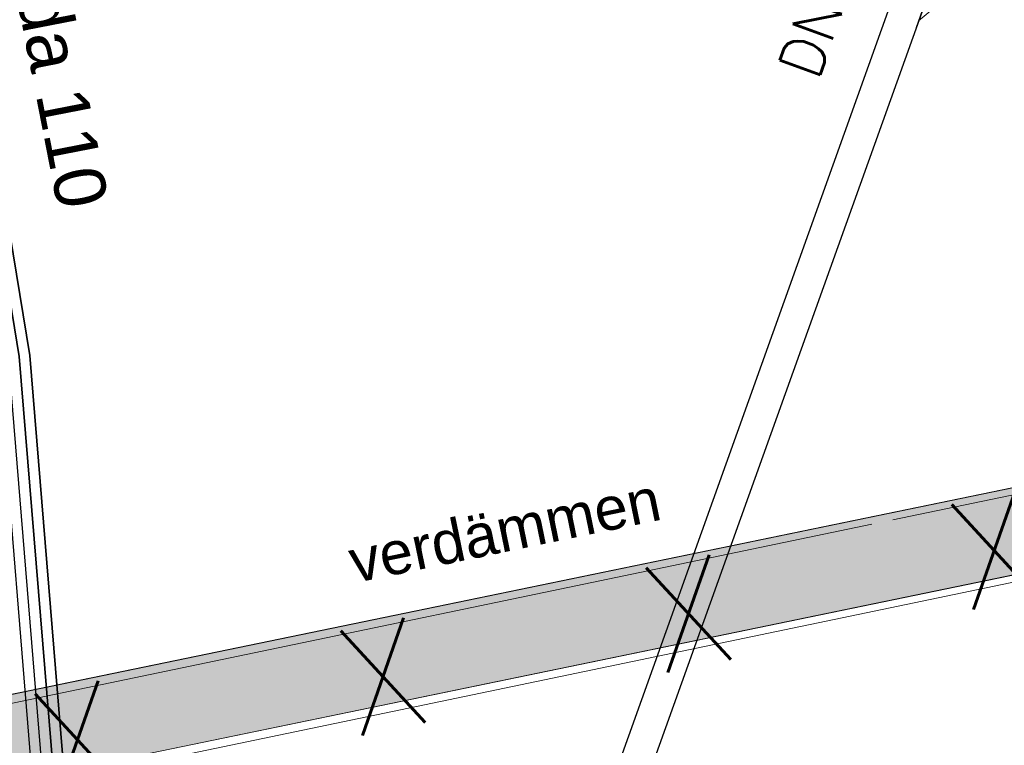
# Model space of a CAD drawing. Header units: metres. Extents: x -502 to 161, y -108 to 174.
# Tile 147 of 256: x -226.51 to -221.91, y -29.71 to -26.33. Entities that reach past the tile are written whole.
import ezdxf

# ---------------------------------------------------------------- set-up
doc = ezdxf.new("R2010")
doc.units = ezdxf.units.M
doc.header["$LTSCALE"] = 0.1
doc.linetypes.add('240', pattern=[101.6, 101.6, 0])
for name, color, linetype in [('BRI31-005.05-5p02-Koordinierung Lageplan 4. BA ZOB West 2022-06-15', 7, 'Continuous'), ('BRI31-005.06-5f07-Koordinierung Lageplan 4. BA ZOB Fernbusbahnh', 7, 'Continuous'), ('BRI32-005.02-5f05-Koordinierung Schemaplan 4 BA ZOB Teilbereich', 7, 'Continuous'), ('BRI32-005.03-5f06-Koordinierung Schemaplan 4 BA ZOB Teilbereich 2 Ost - Bahnhofsallee 2023-01-21', 7, 'Continuous')]:
    doc.layers.add(name, color=color, linetype=linetype)
doc.styles.add('Arial', font='arial.ttf')
doc.styles.add('Txt', font='txt_____.ttf')

msp = doc.modelspace()

# ---------------------------------------------------------------- linework, layer by layer
at = {"layer": 'BRI31-005.05-5p02-Koordinierung Lageplan 4. BA ZOB West 2022-06-15', "color": 1, "linetype": 'Continuous', "lineweight": 25, "true_color": 0xff0000, "transparency": 33554687}
for p, q in [((-222.15, -25.4263), (-223.8166, -30.0805)), ((-222.0088, -25.4769), (-223.6754, -30.131))]:
    msp.add_line(p, q, dxfattribs=at)
at = {"layer": 'BRI31-005.05-5p02-Koordinierung Lageplan 4. BA ZOB West 2022-06-15', "color": 1, "linetype": 'Continuous', "lineweight": 18, "true_color": 0xff0000, "transparency": 33554687}
msp.add_line((-222.0821, -25.6629), (-222.3258, -26.3612), dxfattribs=at)
at = {"layer": 'BRI31-005.05-5p02-Koordinierung Lageplan 4. BA ZOB West 2022-06-15', "color": 250, "linetype": 'Continuous', "lineweight": 25, "true_color": 0x333333, "transparency": 33554687, "flags": 128}
for points in [[(-178.1657, -29.7114), (-179.1357, -29.5354), (-180.4267, -29.7614), (-186.0867, -30.7814), (-193.1467, -32.0114), (-199.3047, -33.0514), (-202.9357, -33.8514), (-206.3817, -34.7054), (-208.5737, -36.3834), (-214.4577, -38.1214), (-216.9157, -38.4004), (-217.0637, -38.4194), (-217.1517, -38.4314), (-222.3827, -35.7964), (-223.4467, -35.0484), (-226.4447, -29.9914), (-226.6157, -27.9054), (-226.7377, -27.1634), (-228.0537, -20.4134), (-228.5507, -18.1534), (-224.4097, -11.8904)], [(-178.1747, -29.7604), (-179.1357, -29.5864), (-180.4177, -29.8104), (-186.0777, -30.8304), (-193.1387, -32.0604), (-199.2967, -33.1004), (-202.9237, -33.9004), (-206.3597, -34.7514), (-208.5507, -36.4284), (-214.4477, -38.1704), (-216.9837, -38.4594), (-217.1887, -38.3564), (-222.3567, -35.7534), (-223.4087, -35.0134), (-226.3957, -29.9754), (-226.5657, -27.9014), (-226.6887, -27.1534), (-228.0047, -20.4034), (-228.4977, -18.1634), (-224.3707, -11.9214)]]:
    msp.add_lwpolyline(points, dxfattribs=at)
at = {"layer": 'BRI31-005.05-5p02-Koordinierung Lageplan 4. BA ZOB West 2022-06-15', "color": 190, "linetype": 'Continuous', "lineweight": 35, "true_color": 0x7f00ff, "transparency": 33554687, "flags": 128}
for points in [[(-178.1477, -29.6134), (-179.1357, -29.4334), (-180.4447, -29.6634), (-186.1047, -30.6834), (-193.1627, -31.9134), (-199.3207, -32.9534), (-202.9597, -33.7534), (-206.4257, -34.6134), (-208.6197, -36.2934), (-214.4777, -38.0234), (-217.0457, -38.3154), (-217.1367, -38.3264), (-222.3647, -35.6884), (-223.3707, -34.9784), (-226.3467, -29.9594), (-226.5157, -27.8974), (-226.6397, -27.1434), (-227.9557, -20.3934), (-228.4447, -18.1734), (-224.3317, -11.9524)], [(-178.1567, -29.6624), (-179.1357, -29.4844), (-180.4357, -29.7124), (-186.0957, -30.7324), (-193.1547, -31.9624), (-199.3127, -33.0024), (-202.9477, -33.8024), (-206.4037, -34.6594), (-208.5967, -36.3384), (-214.4677, -38.0724), (-216.9517, -38.3544), (-222.3047, -35.6674), (-223.3327, -34.9434), (-226.2977, -29.9434), (-226.4657, -27.8934), (-226.5907, -27.1334), (-227.9067, -20.3834), (-228.3917, -18.1834), (-224.2927, -11.9834)]]:
    msp.add_lwpolyline(points, dxfattribs=at)
at = {"layer": 'BRI31-005.05-5p02-Koordinierung Lageplan 4. BA ZOB West 2022-06-15', "color": 1, "linetype": 'Continuous', "lineweight": 18, "true_color": 0xff0000, "transparency": 33554687, "flags": 128}
msp.add_lwpolyline([(-222.0821, -25.6629), (-221.6821, -25.8063), (-222.3151, -26.3306)], dxfattribs=at)
at = {"layer": 'BRI31-005.05-5p02-Koordinierung Lageplan 4. BA ZOB West 2022-06-15', "color": 7, "linetype": 'Continuous', "lineweight": 18, "transparency": 33554687, "flags": 128}
for points in [[(-235.9122, -31.8182), (-216.8122, -27.8714), (-216.8972, -27.4832), (-236.0163, -31.4294)], [(-235.9227, -31.8169), (-216.8117, -27.8742), (-216.8925, -27.4824), (-236.0035, -31.4251)]]:
    msp.add_lwpolyline(points, dxfattribs=at)
at = {"layer": 'BRI31-005.05-5p02-Koordinierung Lageplan 4. BA ZOB West 2022-06-15', "color": 7, "linetype": '240', "lineweight": 18, "transparency": 33554687, "flags": 128}
msp.add_lwpolyline([(-235.9079, -31.8758), (-219.3313, -28.4218), (-219.4129, -28.0302), (-235.9895, -31.4843)], dxfattribs=at)
at = {"layer": 'BRI31-005.06-5f07-Koordinierung Lageplan 4. BA ZOB Fernbusbahnh', "color": 1, "linetype": 'Continuous', "lineweight": 20, "true_color": 0xff0000, "transparency": 33554687}
for p, q in [((-222.15, -25.4263), (-223.8166, -30.0805)), ((-222.0088, -25.4769), (-223.6754, -30.131))]:
    msp.add_line(p, q, dxfattribs=at)
at = {"layer": 'BRI31-005.06-5f07-Koordinierung Lageplan 4. BA ZOB Fernbusbahnh', "color": 1, "linetype": 'Continuous', "lineweight": 13, "true_color": 0xff0000, "transparency": 33554687}
msp.add_line((-222.0821, -25.6629), (-222.3258, -26.3612), dxfattribs=at)
at = {"layer": 'BRI31-005.06-5f07-Koordinierung Lageplan 4. BA ZOB Fernbusbahnh', "color": 250, "linetype": 'Continuous', "lineweight": 20, "true_color": 0x333333, "transparency": 33554687, "flags": 128}
for points in [[(-178.1657, -29.7114), (-179.1357, -29.5354), (-180.4267, -29.7614), (-186.0867, -30.7814), (-193.1467, -32.0114), (-199.3047, -33.0514), (-202.9357, -33.8514), (-206.3817, -34.7054), (-208.5737, -36.3834), (-214.4577, -38.1214), (-216.9157, -38.4004), (-217.0637, -38.4194), (-217.1517, -38.4314), (-222.3827, -35.7964), (-223.4467, -35.0484), (-226.4447, -29.9914), (-226.6157, -27.9054), (-226.7377, -27.1634), (-228.0537, -20.4134), (-228.5507, -18.1534), (-224.4097, -11.8904)], [(-178.1747, -29.7604), (-179.1357, -29.5864), (-180.4177, -29.8104), (-186.0777, -30.8304), (-193.1387, -32.0604), (-199.2967, -33.1004), (-202.9237, -33.9004), (-206.3597, -34.7514), (-208.5507, -36.4284), (-214.4477, -38.1704), (-216.9837, -38.4594), (-217.1887, -38.3564), (-222.3567, -35.7534), (-223.4087, -35.0134), (-226.3957, -29.9754), (-226.5657, -27.9014), (-226.6887, -27.1534), (-228.0047, -20.4034), (-228.4977, -18.1634), (-224.3707, -11.9214)]]:
    msp.add_lwpolyline(points, dxfattribs=at)
at = {"layer": 'BRI31-005.06-5f07-Koordinierung Lageplan 4. BA ZOB Fernbusbahnh', "color": 190, "linetype": 'Continuous', "lineweight": 30, "true_color": 0x7f00ff, "transparency": 33554687, "flags": 128}
for points in [[(-178.1477, -29.6134), (-179.1357, -29.4334), (-180.4447, -29.6634), (-186.1047, -30.6834), (-193.1627, -31.9134), (-199.3207, -32.9534), (-202.9597, -33.7534), (-206.4257, -34.6134), (-208.6197, -36.2934), (-214.4777, -38.0234), (-217.0457, -38.3154), (-217.1367, -38.3264), (-222.3647, -35.6884), (-223.3707, -34.9784), (-226.3467, -29.9594), (-226.5157, -27.8974), (-226.6397, -27.1434), (-227.9557, -20.3934), (-228.4447, -18.1734), (-224.3317, -11.9524)], [(-178.1567, -29.6624), (-179.1357, -29.4844), (-180.4357, -29.7124), (-186.0957, -30.7324), (-193.1547, -31.9624), (-199.3127, -33.0024), (-202.9477, -33.8024), (-206.4037, -34.6594), (-208.5967, -36.3384), (-214.4677, -38.0724), (-216.9517, -38.3544), (-222.3047, -35.6674), (-223.3327, -34.9434), (-226.2977, -29.9434), (-226.4657, -27.8934), (-226.5907, -27.1334), (-227.9067, -20.3834), (-228.3917, -18.1834), (-224.2927, -11.9834)]]:
    msp.add_lwpolyline(points, dxfattribs=at)
at = {"layer": 'BRI31-005.06-5f07-Koordinierung Lageplan 4. BA ZOB Fernbusbahnh', "color": 1, "linetype": 'Continuous', "lineweight": 13, "true_color": 0xff0000, "transparency": 33554687, "flags": 128}
msp.add_lwpolyline([(-222.0821, -25.6629), (-221.6821, -25.8063), (-222.3151, -26.3306)], dxfattribs=at)
at = {"layer": 'BRI31-005.06-5f07-Koordinierung Lageplan 4. BA ZOB Fernbusbahnh', "color": 7, "linetype": 'Continuous', "lineweight": 13, "transparency": 33554687, "flags": 128}
for points in [[(-235.9122, -31.8182), (-216.8122, -27.8714), (-216.8972, -27.4832), (-236.0163, -31.4294)], [(-235.9227, -31.8169), (-216.8117, -27.8742), (-216.8925, -27.4824), (-236.0035, -31.4251)]]:
    msp.add_lwpolyline(points, dxfattribs=at)
at = {"layer": 'BRI31-005.06-5f07-Koordinierung Lageplan 4. BA ZOB Fernbusbahnh', "color": 7, "linetype": '240', "lineweight": 13, "transparency": 33554687, "flags": 128}
msp.add_lwpolyline([(-235.9079, -31.8758), (-219.3313, -28.4218), (-219.4129, -28.0302), (-235.9895, -31.4843)], dxfattribs=at)
at = {"layer": 'BRI31-005.06-5f07-Koordinierung Lageplan 4. BA ZOB Fernbusbahnh', "color": 2, "linetype": 'Continuous', "true_color": 0xffff00, "transparency": 33554687}
msp.add_solid([(-235.9227, -31.8169), (-216.8117, -27.8742), (-236.0035, -31.4251), (-216.8925, -27.4824)], dxfattribs=at)
at = {"layer": 'BRI32-005.02-5f05-Koordinierung Schemaplan 4 BA ZOB Teilbereich', "color": 250, "linetype": 'Continuous', "lineweight": 25, "true_color": 0x333333, "transparency": 33554687, "flags": 128}
for points in [[(-178.1657, -29.7114), (-179.1357, -29.5354), (-180.4267, -29.7614), (-186.0867, -30.7814), (-193.1467, -32.0114), (-199.3047, -33.0514), (-202.9357, -33.8514), (-206.3817, -34.7054), (-208.5737, -36.3834), (-214.4577, -38.1214), (-216.9157, -38.4004), (-217.0637, -38.4194), (-217.1517, -38.4314), (-222.3827, -35.7964), (-223.4467, -35.0484), (-226.4447, -29.9914), (-226.6157, -27.9054), (-226.7377, -27.1634), (-228.0537, -20.4134), (-228.5507, -18.1534), (-224.4097, -11.8904)], [(-178.1747, -29.7604), (-179.1357, -29.5864), (-180.4177, -29.8104), (-186.0777, -30.8304), (-193.1387, -32.0604), (-199.2967, -33.1004), (-202.9237, -33.9004), (-206.3597, -34.7514), (-208.5507, -36.4284), (-214.4477, -38.1704), (-216.9837, -38.4594), (-217.1887, -38.3564), (-222.3567, -35.7534), (-223.4087, -35.0134), (-226.3957, -29.9754), (-226.5657, -27.9014), (-226.6887, -27.1534), (-228.0047, -20.4034), (-228.4977, -18.1634), (-224.3707, -11.9214)]]:
    msp.add_lwpolyline(points, dxfattribs=at)
at = {"layer": 'BRI32-005.02-5f05-Koordinierung Schemaplan 4 BA ZOB Teilbereich', "color": 190, "linetype": 'Continuous', "lineweight": 35, "true_color": 0x7f00ff, "transparency": 33554687, "flags": 128}
for points in [[(-178.1477, -29.6134), (-179.1357, -29.4334), (-180.4447, -29.6634), (-186.1047, -30.6834), (-193.1627, -31.9134), (-199.3207, -32.9534), (-202.9597, -33.7534), (-206.4257, -34.6134), (-208.6197, -36.2934), (-214.4777, -38.0234), (-217.0457, -38.3154), (-217.1367, -38.3264), (-222.3647, -35.6884), (-223.3707, -34.9784), (-226.3467, -29.9594), (-226.5157, -27.8974), (-226.6397, -27.1434), (-227.9557, -20.3934), (-228.4447, -18.1734), (-224.3317, -11.9524)], [(-178.1567, -29.6624), (-179.1357, -29.4844), (-180.4357, -29.7124), (-186.0957, -30.7324), (-193.1547, -31.9624), (-199.3127, -33.0024), (-202.9477, -33.8024), (-206.4037, -34.6594), (-208.5967, -36.3384), (-214.4677, -38.0724), (-216.9517, -38.3544), (-222.3047, -35.6674), (-223.3327, -34.9434), (-226.2977, -29.9434), (-226.4657, -27.8934), (-226.5907, -27.1334), (-227.9067, -20.3834), (-228.3917, -18.1834), (-224.2927, -11.9834)]]:
    msp.add_lwpolyline(points, dxfattribs=at)
at = {"layer": 'BRI32-005.03-5f06-Koordinierung Schemaplan 4 BA ZOB Teilbereich 2 Ost - Bahnhofsallee 2023-01-21', "color": 250, "linetype": 'Continuous', "lineweight": 20, "true_color": 0x333333, "transparency": 33554687, "flags": 128}
for points in [[(-178.1657, -29.7114), (-179.1357, -29.5354), (-180.4267, -29.7614), (-186.0867, -30.7814), (-193.1467, -32.0114), (-199.3047, -33.0514), (-202.9357, -33.8514), (-206.3817, -34.7054), (-208.5737, -36.3834), (-214.4577, -38.1214), (-216.9157, -38.4004), (-217.0637, -38.4194), (-217.1517, -38.4314), (-222.3827, -35.7964), (-223.4467, -35.0484), (-226.4447, -29.9914), (-226.6157, -27.9054), (-226.7377, -27.1634), (-228.0537, -20.4134), (-228.5507, -18.1534), (-224.4097, -11.8904)], [(-178.1747, -29.7604), (-179.1357, -29.5864), (-180.4177, -29.8104), (-186.0777, -30.8304), (-193.1387, -32.0604), (-199.2967, -33.1004), (-202.9237, -33.9004), (-206.3597, -34.7514), (-208.5507, -36.4284), (-214.4477, -38.1704), (-216.9837, -38.4594), (-217.1887, -38.3564), (-222.3567, -35.7534), (-223.4087, -35.0134), (-226.3957, -29.9754), (-226.5657, -27.9014), (-226.6887, -27.1534), (-228.0047, -20.4034), (-228.4977, -18.1634), (-224.3707, -11.9214)]]:
    msp.add_lwpolyline(points, dxfattribs=at)
at = {"layer": 'BRI32-005.03-5f06-Koordinierung Schemaplan 4 BA ZOB Teilbereich 2 Ost - Bahnhofsallee 2023-01-21', "color": 190, "linetype": 'Continuous', "lineweight": 30, "true_color": 0x7f00ff, "transparency": 33554687, "flags": 128}
for points in [[(-178.1477, -29.6134), (-179.1357, -29.4334), (-180.4447, -29.6634), (-186.1047, -30.6834), (-193.1627, -31.9134), (-199.3207, -32.9534), (-202.9597, -33.7534), (-206.4257, -34.6134), (-208.6197, -36.2934), (-214.4777, -38.0234), (-217.0457, -38.3154), (-217.1367, -38.3264), (-222.3647, -35.6884), (-223.3707, -34.9784), (-226.3467, -29.9594), (-226.5157, -27.8974), (-226.6397, -27.1434), (-227.9557, -20.3934), (-228.4447, -18.1734), (-224.3317, -11.9524)], [(-178.1567, -29.6624), (-179.1357, -29.4844), (-180.4357, -29.7124), (-186.0957, -30.7324), (-193.1547, -31.9624), (-199.3127, -33.0024), (-202.9477, -33.8024), (-206.4037, -34.6594), (-208.5967, -36.3384), (-214.4677, -38.0724), (-216.9517, -38.3544), (-222.3047, -35.6674), (-223.3327, -34.9434), (-226.2977, -29.9434), (-226.4657, -27.8934), (-226.5907, -27.1334), (-227.9067, -20.3834), (-228.3917, -18.1834), (-224.2927, -11.9834)]]:
    msp.add_lwpolyline(points, dxfattribs=at)

# ---------------------------------------------------------------- texts
at = {"layer": 'BRI31-005.05-5p02-Koordinierung Lageplan 4. BA ZOB West 2022-06-15', "color": 7, "transparency": 33554687, "insert": (-226.649, -24.3405), "char_height": 0.24, "attachment_point": 1, "rotation": 281.0322, "line_spacing_factor": 0.25, "style": 'Arial'}
msp.add_mtext('Bestand 2 x da 110', dxfattribs=at)
at = {"layer": 'BRI31-005.05-5p02-Koordinierung Lageplan 4. BA ZOB West 2022-06-15', "color": 1, "true_color": 0xff0000, "transparency": 33554687, "char_height": 0.2, "attachment_point": 1, "line_spacing_factor": 0.25}
for s, insert, rotation, style in [('DN 150', (-222.9743, -26.5468), 70.2982, 'Txt'), ('verdämmen', (-224.9906, -28.7602), 11.6753, 'Arial')]:
    msp.add_mtext(s, dxfattribs=dict(at, insert=insert, rotation=rotation, style=style))
at = {"layer": 'BRI31-005.06-5f07-Koordinierung Lageplan 4. BA ZOB Fernbusbahnh', "color": 7, "transparency": 33554687, "insert": (-226.649, -24.3405), "char_height": 0.24, "attachment_point": 1, "rotation": 281.0322, "line_spacing_factor": 0.25, "style": 'Arial'}
msp.add_mtext('Bestand 2 x da 110', dxfattribs=at)
at = {"layer": 'BRI31-005.06-5f07-Koordinierung Lageplan 4. BA ZOB Fernbusbahnh', "color": 1, "true_color": 0xff0000, "transparency": 33554687, "char_height": 0.2, "attachment_point": 1, "line_spacing_factor": 0.25}
for s, insert, rotation, style in [('DN 150', (-222.9743, -26.5468), 70.2982, 'Txt'), ('DN 150', (-222.9743, -26.5468), 70.2982, 'Txt'), ('verdämmen', (-224.9906, -28.7602), 11.6753, 'Arial'), ('verdämmen', (-224.9906, -28.7602), 11.6753, 'Arial')]:
    msp.add_mtext(s, dxfattribs=dict(at, insert=insert, rotation=rotation, style=style))
at = {"layer": 'BRI31-005.06-5f07-Koordinierung Lageplan 4. BA ZOB Fernbusbahnh', "color": 2, "true_color": 0xffff00, "transparency": 33554687, "insert": (-232.2121, -30.6633), "char_height": 0.5, "attachment_point": 1, "rotation": 11.6569, "line_spacing_factor": 0.25, "style": 'Txt'}
msp.add_mtext('X   X   X   X   X   X   X   X   X   X   X   X', dxfattribs=at)

doc.saveas('drawing.dxf')
